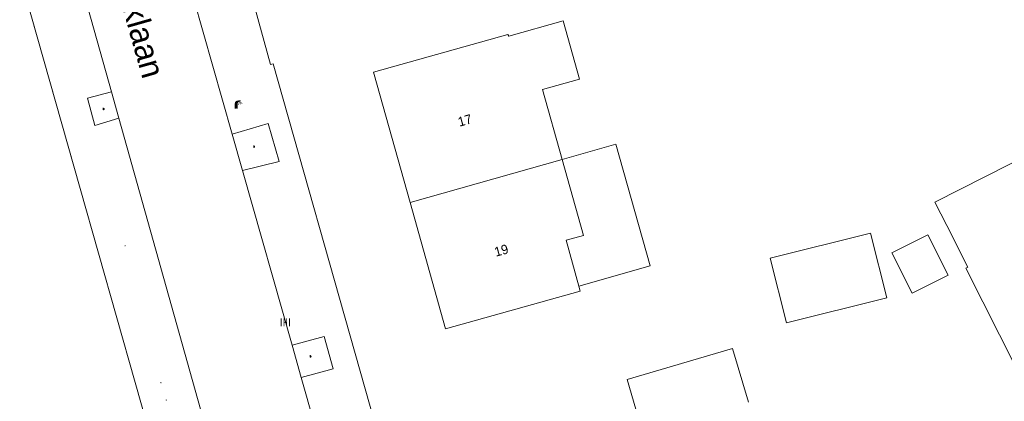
# Model space of a CAD drawing. Header units: metres. Extents: x 197457 to 198138, y 353986 to 354984.
# Tile 38 of 217: x 197577 to 197629, y 354422 to 354443. Entities that reach past the tile are written whole.
import ezdxf
from ezdxf.enums import TextEntityAlignment as Align

# ---------------------------------------------------------------- set-up
doc = ezdxf.new("R2010")
doc.units = ezdxf.units.M
doc.header["$MEASUREMENT"] = 0
for name, color, linetype, lineweight in [('bijgebouw', 1, 'Continuous', 13), ('grens WOZ object', 7, 'Continuous', 0), ('hoofdgebouw', 1, 'Continuous', 0), ('huisnummerreeks BGT', 7, 'Continuous', 0), ('kant verharding', 7, 'Continuous', 0), ('openbare ruimte label tekst', 7, 'Continuous', 0), ('tussenmuur', 1, 'Continuous', 13), ('waterleidingput', 132, 'Continuous', 0), ('weginrichtingselement', 7, 'Continuous', 0)]:
    doc.layers.add(name, color=color, linetype=linetype, lineweight=lineweight)
doc.layers.add('kolk', color=7, linetype='Continuous', lineweight=0, true_color=0x104b6e)
doc.layers.add('lichtmast', color=7, linetype='Continuous', lineweight=0, true_color=0x104b6e)
doc.styles.add('Style-STANDARD', font='STANDARD.shx')
doc.styles.add('Style-WORKING', font='WORKING.shx')

# ---------------------------------------------------------------- blocks, each defined once
blk = doc.blocks.new('kolk')
at = {"layer": 'kolk', "linetype": 'Continuous', "lineweight": 0, "true_color": 0xbd2877}
for points in [[(-0.49, -0.43), (-0.49, 0), (-0.49, 0.42), (-0.4, 0.42), (-0.4, 0), (-0.4, -0.43)], [(-0.19, -0.43), (-0.19, 0), (-0.19, 0.42), (-0.11, 0.42), (-0.11, 0), (-0.11, -0.43)], [(0.11, -0.43), (0.11, 0), (0.11, 0.42), (0.19, 0.42), (0.19, 0), (0.19, -0.43)], [(0.4, -0.43), (0.4, 0), (0.4, 0.42), (0.49, 0.42), (0.49, 0), (0.49, -0.43)]]:
    blk.add_hatch(color=232, dxfattribs=at).paths.add_polyline_path(points)
at = {"layer": 'kolk', "linetype": 'Continuous', "lineweight": 0, "true_color": 0x681648}
blk.add_hatch(color=219, dxfattribs=at).paths.add_polyline_path([(0.1, 0, 1), (-0.1, 0, 1)])
blk = doc.blocks.new('lichtmast')
at = {"layer": 'lichtmast', "linetype": 'Continuous', "lineweight": 0, "true_color": 0xbd2877}
for points in [[(0.15, 0.42, -0.344151), (0.3, 0.61), (0.43, 0.64, 0.960861), (0.4, 0.79), (0.1, 0.74, 0.366629), (-0.15, 0.45), (-0.15, -0.1), (0, -0.1, -0.414214), (-0.1, 0, -1), (0.1, 0, -0.414214), (0, -0.1), (0.15, -0.1)], [(0.35, 0.55, 1), (0.3, 0.56), (0.23, 0.32, 1), (0.28, 0.31)], [(0.42, 0.58, 1), (0.38, 0.57), (0.44, 0.33, 1), (0.48, 0.34)], [(0.49, 0.61, 1), (0.45, 0.58), (0.63, 0.4, 1), (0.66, 0.43)]]:
    blk.add_hatch(color=232, dxfattribs=at).paths.add_polyline_path(points)
at = {"layer": 'lichtmast', "linetype": 'Continuous', "lineweight": 0, "true_color": 0x681648}
blk.add_hatch(color=219, dxfattribs=at).paths.add_polyline_path([(-0.1, 0, 1), (0.1, 0, 1)])
blk = doc.blocks.new('waterleidingput')
at = {"layer": 'waterleidingput', "linetype": 'Continuous', "lineweight": 0, "true_color": 0x248bcb}
h = blk.add_hatch(color=142, dxfattribs=at)
edge = h.paths.add_edge_path()
edge.add_spline(control_points=[(0.44, 0), (0.44, 0.04), (0.43, 0.09), (0.36, 0.2), (0.28, 0.26), (0.09, 0.32), (-0.02, 0.33), (-0.22, 0.29), (-0.31, 0.24), (-0.42, 0.12), (-0.44, 0.06), (-0.44, -0.06), (-0.42, -0.12), (-0.33, -0.22), (-0.28, -0.26), (-0.1, -0.33), (0.04, -0.33), (0.27, -0.27), (0.37, -0.2), (0.43, -0.08), (0.44, -0.04), (0.44, 0)], knot_values=[0, 0, 0, 0, 0.060484, 0.060484, 0.178041, 0.178041, 0.295599, 0.295599, 0.413157, 0.413157, 0.498623, 0.498623, 0.584089, 0.584089, 0.669555, 0.669555, 0.808438, 0.808438, 0.94732, 0.94732, 1, 1, 1, 1], degree=3, periodic=0)
edge = h.paths.add_edge_path(flags=16)
edge.add_ellipse((0, 0), major_axis=(0.392, 0), ratio=0.689655, start_angle=0, end_angle=360)
for points in [[(-0.05, -0.09, -0.141608), (-0.09, -0.05), (-0.1, -0.09), (-0.17, 0.18), (-0.22, 0.18), (-0.12, -0.17), (-0.07, -0.17)], [(0.03, 0.18), (-0.02, 0.18), (-0.05, 0.09, -0.269854), (0.05, 0.09)], [(0.23, 0.18), (0.18, 0.18), (0.1, -0.09), (0.09, -0.05, -0.141608), (0.05, -0.09), (0.08, -0.17), (0.13, -0.17)]]:
    blk.add_hatch(color=142, dxfattribs=at).paths.add_polyline_path(points)
at = {"layer": 'waterleidingput', "linetype": 'Continuous', "lineweight": 0, "true_color": 0x104b6e}
blk.add_hatch(color=156, dxfattribs=at).paths.add_polyline_path([(0.1, 0, 1), (-0.1, 0, 1)])

msp = doc.modelspace()

# ---------------------------------------------------------------- linework, layer by layer
at = {"layer": 'bijgebouw', "linetype": 'Continuous', "lineweight": 13, "flags": 128}
msp.add_lwpolyline([(197622.231, 354431.35), (197623.097, 354427.904), (197617.748, 354426.559), (197616.882, 354430.005), (197622.231, 354431.35)], dxfattribs=at)
at = {"layer": 'grens WOZ object', "linetype": 'Continuous', "lineweight": 0}
for p, q in [((197623.37, 354430.289), (197625.289, 354431.255)), ((197625.289, 354431.255), (197626.371, 354429.105)), ((197624.452, 354428.139), (197623.37, 354430.289)), ((197626.371, 354429.105), (197624.452, 354428.139))]:
    msp.add_line(p, q, dxfattribs=at)
at = {"layer": 'grens WOZ object', "linetype": 'Continuous', "lineweight": 0, "flags": 128}
for points in [[(197605.784, 354435.279), (197608.644, 354436.09), (197610.484, 354429.604), (197606.679, 354428.525)], [(197605.784, 354435.279), (197606.919, 354431.225), (197605.995, 354430.966), (197606.679, 354428.525)]]:
    msp.add_lwpolyline(points, dxfattribs=at)
at = {"layer": 'hoofdgebouw', "linetype": 'Continuous', "lineweight": 0, "flags": 128}
for points in [[(197597.674, 354432.979), (197595.725, 354439.937), (197602.899, 354441.947), (197602.944, 354441.857), (197605.843, 354442.669), (197606.714, 354439.558), (197604.74, 354439.005), (197605.784, 354435.279)], [(197626.298, 354431.758), (197625.667, 354433.008), (197632.363, 354436.388), (197634.124, 354432.899), (197634.269, 354432.972)], [(197606.679, 354428.525), (197606.753, 354428.26), (197599.56, 354426.245), (197597.674, 354432.979)], [(197626.298, 354431.758), (197627.424, 354429.527), (197627.326, 354429.477), (197630.03, 354424.12), (197636.957, 354427.616)], [(197610.1, 354420.679), (197609.255, 354423.541), (197614.878, 354425.202), (197615.724, 354422.34)]]:
    msp.add_lwpolyline(points, dxfattribs=at)
at = {"layer": 'kant verharding', "linetype": 'Continuous', "lineweight": 0}
for p, q in [((197579.057, 354448.463), (197581.749, 354438.881)), ((197588.185, 354436.629), (197585.012, 354447.796)), ((197581.749, 354438.881), (197582.142, 354437.481)), ((197582.142, 354437.481), (197586.504, 354421.955)), ((197588.738, 354434.684), (197588.185, 354436.629)), ((197588.738, 354434.684), (197591.382, 354425.377)), ((197591.382, 354425.377), (197591.872, 354423.655)), ((197591.872, 354423.655), (197594.311, 354415.069))]:
    msp.add_line(p, q, dxfattribs=at)
at = {"layer": 'kant verharding', "linetype": 'Continuous', "lineweight": 0, "flags": 128}
for points in [[(197602.321, 354405.87), (197599.662, 354407.585), (197590.381, 354440.387), (197590.237, 354440.34), (197589.407, 354443.311), (197589.557, 354443.349), (197583.07, 354466.012)], [(197589.718, 354396.914), (197590.222, 354398.392), (197586.234, 354413.145), (197585.951, 354413.038), (197571.269, 354464.786)], [(197581.749, 354438.881), (197580.468, 354438.54), (197580.87, 354437.095), (197582.142, 354437.481)], [(197588.185, 354436.629), (197590.105, 354437.191), (197590.693, 354435.163), (197588.738, 354434.684)], [(197591.872, 354423.655), (197593.571, 354424.117), (197593.086, 354425.842), (197591.382, 354425.377)]]:
    msp.add_lwpolyline(points, dxfattribs=at)
at = {"layer": 'tussenmuur', "linetype": 'Continuous', "lineweight": 13}
msp.add_line((197597.674, 354432.979), (197605.784, 354435.279), dxfattribs=at)

# ---------------------------------------------------------------- block references
at = {"layer": 'kolk', "linetype": 'Continuous', "lineweight": 0, "xscale": 0.5, "yscale": 0.5}
msp.add_blockref('kolk', (197591.025, 354426.595), dxfattribs=at)
at = {"layer": 'lichtmast', "linetype": 'Continuous', "lineweight": 0, "xscale": 0.5, "yscale": 0.5}
msp.add_blockref('lichtmast', (197588.403, 354438.043), dxfattribs=at)
at = {"layer": 'waterleidingput', "linetype": 'Continuous', "lineweight": 0, "xscale": 0.1, "yscale": 0.1, "zscale": 0.1}
for p in [(197582.478, 354430.681), (197584.382, 354423.369), (197584.69, 354422.449)]:
    msp.add_blockref('waterleidingput', p, dxfattribs=at)

# ---------------------------------------------------------------- texts
at = {"layer": 'huisnummerreeks BGT', "linetype": 'Continuous', "lineweight": 0, "style": 'Style-WORKING'}
for s, p in [('17', (197600.6, 354437.363)), ('19', (197602.542, 354430.428))]:
    msp.add_text(s, height=0.5, rotation=15.6, dxfattribs=at).set_placement(p, align=Align.MIDDLE_CENTER)
at = {"layer": 'openbare ruimte label tekst', "linetype": 'Continuous', "lineweight": 0, "style": 'Style-WORKING'}
msp.add_text('Parklaan', height=1.25, rotation=285.8, dxfattribs=at).set_placement((197583.124, 354442.86), align=Align.MIDDLE_CENTER)
at = {"layer": 'weginrichtingselement', "style": 'Style-STANDARD'}
for p in [(197581.295, 354437.931), (197589.319, 354435.924), (197592.332, 354424.734)]:
    msp.add_text('b', height=0.1, rotation=359.6691, dxfattribs=at).set_placement(p)

doc.saveas('drawing.dxf')
